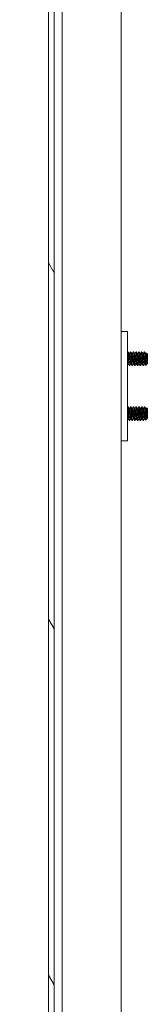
# Model space of a CAD drawing. Header units: inches. Extents: x 24 to 421, y 8 to 260.
# Tile 23 of 56: x 241.86 to 244.2, y 132.14 to 150.12. Entities that reach past the tile are written whole.
import ezdxf

# ---------------------------------------------------------------- set-up
doc = ezdxf.new("R2010")
doc.units = ezdxf.units.IN
doc.header["$LTSCALE"] = 26
doc.header["$MEASUREMENT"] = 0
doc.layers.get('0').update_dxf_attribs({"lineweight": 0})
for name, color, linetype, lineweight in [('Dimension (ANSI)', 7, 'Continuous', 5), ('Hatch (ANSI)', 7, 'Continuous', 5), ('Visible (ANSI)', 7, 'Continuous', 5)]:
    doc.layers.add(name, color=color, linetype=linetype, lineweight=lineweight)
doc.styles.add('ROMANS', font='tahoma.ttf')
doc.dimstyles.new('Default (ANSI)', dxfattribs={"dimscale": 26, "dimtxt": 0.07, "dimasz": 0.07, "dimexe": 0.125, "dimexo": 0.0625, "dimgap": 0.031496, "dimtad": 0, "dimtih": 1, "dimtoh": 1, "dimrnd": 1e-08, "dimzin": 0, "dimdsep": 46, "dimtxsty": 'ROMANS', "dimblk": 'Filled-1', "dimcen": 0.09, "dimdle": 0.393701, "dimclrd": 256, "dimclre": 256, "dimclrt": 256, "dimadec": 0, "dimazin": 0, "dimtfac": 0.928571, "dimtofl": 0, "dimtmove": 0, "dimatfit": 3, "dimfxl": 1, "dimtolj": 1, "dimtzin": 0, "dimlwd": -1, "dimlwe": -1, "dimarcsym": 0})

# ---------------------------------------------------------------- blocks, each defined once
blk = doc.blocks.new('Filled-1')
at = {"color": 0}
for p, q in [((0, 0), (-1, 0.1786)), ((-1, 0.1786), (-1, -0.1786)), ((-1, 0), (0, 0)), ((-1, -0.1786), (0, 0))]:
    blk.add_line(p, q, dxfattribs=at)
at = {"color": 0, "flags": 128}
blk.add_lwpolyline([(-1, -0.1786), (0, 0), (-1, 0.1786), (-1, -0.1786)], dxfattribs=at)
at = {"color": 0}
blk.add_solid([(-1, -0.1786), (0, 0), (-1, 0.1786), (-1, -0.1786)], dxfattribs=at)
blk = doc.blocks.new('*D17')
at = {"layer": 'Defpoints', "color": 0, "transparency": 16777216}
for p in [(229.062, 201.399), (242.92, 201.399), (242.92, 122.024)]:
    blk.add_point(p, dxfattribs=at)
at = {"layer": 'Dimension (ANSI)', "transparency": 16777216}
for p, q in [((241.295, 201.399), (225.812, 201.399)), ((229.062, 199.579), (229.062, 166.552)), ((229.062, 123.844), (229.062, 156.87)), ((241.295, 122.024), (225.812, 122.024))]:
    blk.add_line(p, q, dxfattribs=at)
at = {"layer": 'Dimension (ANSI)', "transparency": 16777216, "xscale": 1.820000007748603, "yscale": 1.820000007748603, "zscale": 1.820000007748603}
for p, rotation in [((229.062, 201.399), 90), ((229.062, 122.024), 270)]:
    blk.add_blockref('Filled-1', p, dxfattribs=dict(at, rotation=rotation))
at = {"layer": 'Dimension (ANSI)', "transparency": 16777216, "insert": (229.062, 161.711), "char_height": 1.82, "attachment_point": 5, "style": 'ROMANS'}
blk.add_mtext('\\A1;\\fTahoma|b0|i0;\\H1.8200;(79.38)\\P\\fTahoma|b0|i0;\\H1.8200;TUB\\P\\fTahoma|b0|i0;\\H1.8200;OPENING', dxfattribs=at)

msp = doc.modelspace()

# ---------------------------------------------------------------- hatches: boundary and pattern name
at = {"layer": 'Hatch (ANSI)'}
h = msp.add_hatch(dxfattribs=at)
h.set_pattern_fill('ANSI31', color=256, scale=26, angle=75, style=0)
edge = h.paths.add_edge_path()
edge.add_ellipse((242.741, 202.045), major_axis=(-0.25, 0), ratio=1, start_angle=289.2331, end_angle=360)
edge.add_line((242.491, 202.045), (242.491, 201.524))
edge.add_line((242.491, 201.524), (242.491, 121.889))
edge.add_line((242.491, 121.889), (242.491, 121.378))
edge.add_ellipse((242.741, 121.378), major_axis=(-0.071, -0.24), ratio=1, start_angle=286.4032, end_angle=360)
edge.add_ellipse((242.741, 121.378), major_axis=(0, -0.25), ratio=1, start_angle=343.5968, end_angle=360)
edge.add_line((242.741, 121.128), (243.262, 121.128))
edge.add_line((243.262, 121.128), (243.262, 121.024))
edge.add_line((243.262, 121.024), (242.741, 121.024))
edge.add_ellipse((242.741, 121.378), major_axis=(-0.354, 0), ratio=1, start_angle=0, end_angle=90, ccw=False)
edge.add_line((242.387, 121.378), (242.387, 202.045))
edge.add_ellipse((242.741, 202.045), major_axis=(0, 0.354), ratio=1, start_angle=0, end_angle=90, ccw=False)
edge.add_line((242.741, 202.399), (243.262, 202.399))
edge.add_line((243.262, 202.399), (243.262, 202.295))
edge.add_line((243.262, 202.295), (242.741, 202.295))
edge.add_ellipse((242.741, 202.045), major_axis=(-0.082, 0.236), ratio=1, start_angle=340.7669, end_angle=360)
h = msp.add_hatch(dxfattribs=at)
h.set_pattern_fill('ANSI31', color=256, scale=26, angle=-15, style=0)
edge = h.paths.add_edge_path()
edge.add_ellipse((242.458, 201.852), major_axis=(0.18, -0.438), ratio=1, start_angle=0, end_angle=14.6737)
edge.add_ellipse((242.458, 201.852), major_axis=(0.285, -0.378), ratio=1, start_angle=0, end_angle=12.6255)
edge.add_ellipse((242.458, 201.852), major_axis=(0.36, -0.306), ratio=1, start_angle=0, end_angle=105.2881)
edge.add_ellipse((242.458, 201.852), major_axis=(0.201, 0.428), ratio=1, start_angle=0, end_angle=2.7763)
edge.add_ellipse((242.605, 202.181), major_axis=(0.033, 0.109), ratio=1, start_angle=0, end_angle=106.5734)
edge.add_line((242.491, 202.181), (242.491, 202.045))
edge.add_line((242.491, 202.045), (242.491, 201.524))
edge.add_ellipse((242.605, 201.524), major_axis=(-0.114, 0), ratio=1, start_angle=0, end_angle=106.5734)
edge = h.paths.add_edge_path()
edge.add_ellipse((242.458, 121.56), major_axis=(0.18, -0.437), ratio=1, start_angle=0, end_angle=4.3592)
edge.add_ellipse((242.458, 121.56), major_axis=(0.212, -0.423), ratio=1, start_angle=0, end_angle=104.4866)
edge.add_ellipse((242.458, 121.56), major_axis=(0.356, 0.311), ratio=1, start_angle=0, end_angle=12.6271)
edge.add_ellipse((242.458, 121.56), major_axis=(0.279, 0.382), ratio=1, start_angle=0, end_angle=13.8907)
edge.add_ellipse((242.605, 121.889), major_axis=(0.033, 0.109), ratio=1, start_angle=0, end_angle=106.5734)
edge.add_line((242.491, 121.889), (242.491, 121.378))
edge.add_line((242.491, 121.378), (242.491, 121.232))
edge.add_ellipse((242.605, 121.232), major_axis=(-0.114, 0), ratio=1, start_angle=0, end_angle=106.5734)

# ---------------------------------------------------------------- linework, layer by layer
at = {"layer": 'Visible (ANSI)'}
for p, q in [((242.387, 202.045), (242.387, 121.378)), ((242.491, 121.378), (242.491, 202.045)), ((242.638, 124.253), (242.638, 201.352)), ((243.715, 201.399), (243.715, 122.024)), ((243.835, 144.43), (243.715, 144.43)), ((243.835, 144.43), (243.835, 144.367)), ((243.835, 144.367), (243.835, 142.492)), ((243.847, 144.055), (243.841, 144.055)), ((243.866, 144.021), (243.872, 144.021)), ((243.897, 144.055), (243.891, 144.055)), ((243.916, 144.021), (243.922, 144.021)), ((243.947, 144.055), (243.941, 144.055)), ((243.966, 144.021), (243.972, 144.021)), ((243.997, 144.055), (243.991, 144.055)), ((244.016, 144.021), (244.022, 144.021)), ((244.047, 144.055), (244.041, 144.055)), ((244.066, 144.021), (244.072, 144.021)), ((244.097, 144.055), (244.091, 144.055)), ((244.116, 144.021), (244.122, 144.021)), ((244.147, 144.055), (244.141, 144.055)), ((244.166, 144.021), (244.172, 144.021)), ((244.197, 144.017), (244.18, 144.035)), ((244.197, 143.842), (244.197, 144.017)), ((243.841, 143.839), (243.846, 143.839)), ((243.891, 143.839), (243.896, 143.839)), ((243.941, 143.839), (243.946, 143.839)), ((243.991, 143.839), (243.996, 143.839)), ((244.041, 143.839), (244.046, 143.839)), ((244.091, 143.839), (244.096, 143.839)), ((244.141, 143.839), (244.146, 143.839)), ((244.16, 143.93), (244.16, 143.842)), ((244.188, 143.833), (244.164, 143.809)), ((244.191, 143.839), (244.19, 143.837)), ((244.191, 143.839), (244.193, 143.839)), ((244.193, 143.839), (244.193, 143.848)), ((244.197, 143.842), (244.193, 143.839)), ((243.872, 143.805), (243.866, 143.805)), ((243.922, 143.805), (243.916, 143.805)), ((243.972, 143.805), (243.966, 143.805)), ((244.022, 143.805), (244.016, 143.805)), ((244.072, 143.805), (244.066, 143.805)), ((244.122, 143.805), (244.116, 143.805)), ((243.847, 143.055), (243.841, 143.055)), ((243.866, 143.021), (243.872, 143.021)), ((243.897, 143.055), (243.891, 143.055)), ((243.916, 143.021), (243.922, 143.021)), ((243.947, 143.055), (243.941, 143.055)), ((243.966, 143.021), (243.972, 143.021)), ((243.997, 143.055), (243.991, 143.055)), ((244.016, 143.021), (244.022, 143.021)), ((244.047, 143.055), (244.041, 143.055)), ((244.066, 143.021), (244.072, 143.021)), ((244.097, 143.055), (244.091, 143.055)), ((244.116, 143.021), (244.122, 143.021)), ((244.147, 143.055), (244.141, 143.055)), ((244.16, 142.93), (244.16, 142.842)), ((244.166, 143.021), (244.172, 143.021)), ((244.197, 143.017), (244.18, 143.035)), ((244.197, 142.842), (244.197, 143.017)), ((243.841, 142.839), (243.846, 142.839)), ((243.872, 142.805), (243.866, 142.805)), ((243.891, 142.839), (243.896, 142.839)), ((243.922, 142.805), (243.916, 142.805)), ((243.941, 142.839), (243.946, 142.839)), ((243.972, 142.805), (243.966, 142.805)), ((243.991, 142.839), (243.996, 142.839)), ((244.022, 142.805), (244.016, 142.805)), ((244.041, 142.839), (244.046, 142.839)), ((244.072, 142.805), (244.066, 142.805)), ((244.091, 142.839), (244.096, 142.839)), ((244.122, 142.805), (244.116, 142.805)), ((244.141, 142.839), (244.146, 142.839)), ((244.188, 142.833), (244.164, 142.809)), ((244.191, 142.839), (244.19, 142.837)), ((244.191, 142.839), (244.193, 142.839)), ((244.193, 142.839), (244.193, 142.848)), ((244.197, 142.842), (244.193, 142.839)), ((243.715, 142.43), (243.835, 142.43)), ((243.835, 142.492), (243.835, 142.43))]:
    msp.add_line(p, q, dxfattribs=at)
for points in [[(243.835, 144.046), (243.837, 144.049), (243.838, 144.051), (243.84, 144.054)], [(243.841, 144.055), (243.841, 144.055), (243.84, 144.055), (243.84, 144.054)], [(243.848, 144.054), (243.854, 144.043), (243.861, 144.031), (243.867, 144.02)], [(243.871, 144.021), (243.878, 144.032), (243.884, 144.043), (243.89, 144.054)], [(243.891, 144.055), (243.891, 144.055), (243.89, 144.055), (243.89, 144.054)], [(243.898, 144.054), (243.904, 144.043), (243.911, 144.031), (243.917, 144.02)], [(243.921, 144.021), (243.928, 144.032), (243.934, 144.043), (243.94, 144.054)], [(243.941, 144.055), (243.941, 144.055), (243.94, 144.055), (243.94, 144.054)], [(243.948, 144.054), (243.954, 144.043), (243.961, 144.031), (243.967, 144.02)], [(243.971, 144.021), (243.978, 144.032), (243.984, 144.043), (243.99, 144.054)], [(243.991, 144.055), (243.991, 144.055), (243.99, 144.055), (243.99, 144.054)], [(243.998, 144.054), (244.004, 144.043), (244.011, 144.031), (244.017, 144.02)], [(244.021, 144.021), (244.028, 144.032), (244.034, 144.043), (244.04, 144.054)], [(244.041, 144.055), (244.041, 144.055), (244.04, 144.055), (244.04, 144.054)], [(244.048, 144.054), (244.054, 144.043), (244.061, 144.031), (244.067, 144.02)], [(244.071, 144.021), (244.078, 144.032), (244.084, 144.043), (244.09, 144.054)], [(244.091, 144.055), (244.091, 144.055), (244.09, 144.055), (244.09, 144.054)], [(244.098, 144.054), (244.104, 144.043), (244.111, 144.031), (244.117, 144.02)], [(244.121, 144.021), (244.128, 144.032), (244.134, 144.043), (244.14, 144.054)], [(244.141, 144.055), (244.141, 144.055), (244.14, 144.055), (244.14, 144.054)], [(244.148, 144.054), (244.154, 144.043), (244.161, 144.031), (244.167, 144.02)], [(244.171, 144.021), (244.174, 144.026), (244.176, 144.03), (244.179, 144.035)], [(244.179, 144.035), (244.179, 144.035), (244.179, 144.035), (244.18, 144.035)], [(243.841, 143.839), (243.839, 143.835), (243.837, 143.831), (243.835, 143.828)], [(243.865, 143.806), (243.859, 143.817), (243.852, 143.829), (243.846, 143.84)], [(243.891, 143.839), (243.885, 143.828), (243.879, 143.817), (243.873, 143.806)], [(243.915, 143.806), (243.909, 143.817), (243.902, 143.829), (243.896, 143.84)], [(243.941, 143.839), (243.935, 143.828), (243.929, 143.817), (243.923, 143.806)], [(243.965, 143.806), (243.959, 143.817), (243.952, 143.829), (243.946, 143.84)], [(243.991, 143.839), (243.985, 143.828), (243.979, 143.817), (243.973, 143.806)], [(244.015, 143.806), (244.009, 143.817), (244.002, 143.829), (243.996, 143.84)], [(244.041, 143.839), (244.035, 143.828), (244.029, 143.817), (244.023, 143.806)], [(244.065, 143.806), (244.059, 143.817), (244.052, 143.829), (244.046, 143.84)], [(244.091, 143.839), (244.085, 143.828), (244.079, 143.817), (244.073, 143.806)], [(244.115, 143.806), (244.109, 143.817), (244.102, 143.829), (244.096, 143.84)], [(244.141, 143.839), (244.135, 143.828), (244.129, 143.817), (244.123, 143.806)], [(244.163, 143.809), (244.157, 143.819), (244.152, 143.83), (244.146, 143.84)], [(244.19, 143.837), (244.189, 143.835), (244.188, 143.834), (244.188, 143.833)], [(243.873, 143.806), (243.873, 143.805), (243.872, 143.805), (243.872, 143.805)], [(243.923, 143.806), (243.923, 143.805), (243.922, 143.805), (243.922, 143.805)], [(243.973, 143.806), (243.973, 143.805), (243.972, 143.805), (243.972, 143.805)], [(244.023, 143.806), (244.023, 143.805), (244.022, 143.805), (244.022, 143.805)], [(244.073, 143.806), (244.073, 143.805), (244.072, 143.805), (244.072, 143.805)], [(244.123, 143.806), (244.123, 143.805), (244.122, 143.805), (244.122, 143.805)], [(243.835, 143.046), (243.837, 143.049), (243.838, 143.051), (243.84, 143.054)], [(243.841, 143.055), (243.841, 143.055), (243.84, 143.055), (243.84, 143.054)], [(243.848, 143.054), (243.854, 143.043), (243.861, 143.031), (243.867, 143.02)], [(243.871, 143.021), (243.878, 143.032), (243.884, 143.043), (243.89, 143.054)], [(243.891, 143.055), (243.891, 143.055), (243.89, 143.055), (243.89, 143.054)], [(243.898, 143.054), (243.904, 143.043), (243.911, 143.031), (243.917, 143.02)], [(243.921, 143.021), (243.928, 143.032), (243.934, 143.043), (243.94, 143.054)], [(243.941, 143.055), (243.941, 143.055), (243.94, 143.055), (243.94, 143.054)], [(243.948, 143.054), (243.954, 143.043), (243.961, 143.031), (243.967, 143.02)], [(243.971, 143.021), (243.978, 143.032), (243.984, 143.043), (243.99, 143.054)], [(243.991, 143.055), (243.991, 143.055), (243.99, 143.055), (243.99, 143.054)], [(243.998, 143.054), (244.004, 143.043), (244.011, 143.031), (244.017, 143.02)], [(244.021, 143.021), (244.028, 143.032), (244.034, 143.043), (244.04, 143.054)], [(244.041, 143.055), (244.041, 143.055), (244.04, 143.055), (244.04, 143.054)], [(244.048, 143.054), (244.054, 143.043), (244.061, 143.031), (244.067, 143.02)], [(244.071, 143.021), (244.078, 143.032), (244.084, 143.043), (244.09, 143.054)], [(244.091, 143.055), (244.091, 143.055), (244.09, 143.055), (244.09, 143.054)], [(244.098, 143.054), (244.104, 143.043), (244.111, 143.031), (244.117, 143.02)], [(244.121, 143.021), (244.128, 143.032), (244.134, 143.043), (244.14, 143.054)], [(244.141, 143.055), (244.141, 143.055), (244.14, 143.055), (244.14, 143.054)], [(244.148, 143.054), (244.154, 143.043), (244.161, 143.031), (244.167, 143.02)], [(244.171, 143.021), (244.174, 143.026), (244.176, 143.03), (244.179, 143.035)], [(244.179, 143.035), (244.179, 143.035), (244.179, 143.035), (244.18, 143.035)], [(243.841, 142.839), (243.839, 142.835), (243.837, 142.831), (243.835, 142.828)], [(243.865, 142.806), (243.859, 142.817), (243.852, 142.829), (243.846, 142.84)], [(243.873, 142.806), (243.873, 142.805), (243.872, 142.805), (243.872, 142.805)], [(243.891, 142.839), (243.885, 142.828), (243.879, 142.817), (243.873, 142.806)], [(243.915, 142.806), (243.909, 142.817), (243.902, 142.829), (243.896, 142.84)], [(243.923, 142.806), (243.923, 142.805), (243.922, 142.805), (243.922, 142.805)], [(243.941, 142.839), (243.935, 142.828), (243.929, 142.817), (243.923, 142.806)], [(243.965, 142.806), (243.959, 142.817), (243.952, 142.829), (243.946, 142.84)], [(243.973, 142.806), (243.973, 142.805), (243.972, 142.805), (243.972, 142.805)], [(243.991, 142.839), (243.985, 142.828), (243.979, 142.817), (243.973, 142.806)], [(244.015, 142.806), (244.009, 142.817), (244.002, 142.829), (243.996, 142.84)], [(244.023, 142.806), (244.023, 142.805), (244.022, 142.805), (244.022, 142.805)], [(244.041, 142.839), (244.035, 142.828), (244.029, 142.817), (244.023, 142.806)], [(244.065, 142.806), (244.059, 142.817), (244.052, 142.829), (244.046, 142.84)], [(244.073, 142.806), (244.073, 142.805), (244.072, 142.805), (244.072, 142.805)], [(244.091, 142.839), (244.085, 142.828), (244.079, 142.817), (244.073, 142.806)], [(244.115, 142.806), (244.109, 142.817), (244.102, 142.829), (244.096, 142.84)], [(244.123, 142.806), (244.123, 142.805), (244.122, 142.805), (244.122, 142.805)], [(244.141, 142.839), (244.135, 142.828), (244.129, 142.817), (244.123, 142.806)], [(244.163, 142.809), (244.157, 142.819), (244.152, 142.83), (244.146, 142.84)], [(244.19, 142.837), (244.189, 142.835), (244.188, 142.834), (244.188, 142.833)]]:
    msp.add_open_spline(points, degree=3, dxfattribs=at)
for points, knots in [([(243.866, 143.805), (243.864, 143.805), (243.862, 143.816), (243.86, 143.836), (243.86, 143.838), (243.86, 143.84), (243.86, 143.842), (243.858, 143.864), (243.855, 143.898), (243.853, 143.93), (243.851, 143.962), (243.849, 143.996), (243.847, 144.018), (243.845, 144.041), (243.843, 144.055), (243.841, 144.055)], [0.55, 0.55, 0.55, 0.55, 0.55760233, 0.55760233, 0.55760233, 0.55833333, 0.55833333, 0.55833333, 0.56666667, 0.56666667, 0.56666667, 0.575, 0.575, 0.575, 0.58333333, 0.58333333, 0.58333333, 0.58333333]), ([(243.872, 143.805), (243.87, 143.805), (243.868, 143.816), (243.866, 143.836), (243.866, 143.838), (243.866, 143.84), (243.866, 143.842), (243.864, 143.864), (243.861, 143.898), (243.86, 143.93), (243.858, 143.962), (243.855, 143.996), (243.853, 144.018), (243.851, 144.041), (243.849, 144.055), (243.847, 144.055)], [0.48333333, 0.48333333, 0.48333333, 0.48333333, 0.49093566, 0.49093566, 0.49093566, 0.49166667, 0.49166667, 0.49166667, 0.5, 0.5, 0.5, 0.50833333, 0.50833333, 0.50833333, 0.51666667, 0.51666667, 0.51666667, 0.51666667]), ([(243.916, 143.805), (243.914, 143.805), (243.912, 143.816), (243.91, 143.836), (243.91, 143.838), (243.91, 143.84), (243.91, 143.842), (243.908, 143.864), (243.905, 143.898), (243.903, 143.93), (243.901, 143.962), (243.899, 143.996), (243.897, 144.018), (243.895, 144.041), (243.893, 144.055), (243.891, 144.055)], [0.48333333, 0.48333333, 0.48333333, 0.48333333, 0.49093566, 0.49093566, 0.49093566, 0.49166667, 0.49166667, 0.49166667, 0.5, 0.5, 0.5, 0.50833333, 0.50833333, 0.50833333, 0.51666667, 0.51666667, 0.51666667, 0.51666667]), ([(243.922, 143.805), (243.92, 143.805), (243.918, 143.816), (243.916, 143.836), (243.916, 143.838), (243.916, 143.84), (243.916, 143.842), (243.914, 143.864), (243.911, 143.898), (243.91, 143.93), (243.908, 143.962), (243.905, 143.996), (243.903, 144.018), (243.901, 144.041), (243.899, 144.055), (243.897, 144.055)], [0.41666667, 0.41666667, 0.41666667, 0.41666667, 0.42426899, 0.42426899, 0.42426899, 0.425, 0.425, 0.425, 0.43333333, 0.43333333, 0.43333333, 0.44166667, 0.44166667, 0.44166667, 0.45, 0.45, 0.45, 0.45]), ([(243.966, 143.805), (243.964, 143.805), (243.962, 143.816), (243.96, 143.836), (243.96, 143.838), (243.96, 143.84), (243.96, 143.842), (243.958, 143.864), (243.955, 143.898), (243.953, 143.93), (243.951, 143.962), (243.949, 143.996), (243.947, 144.018), (243.945, 144.041), (243.943, 144.055), (243.941, 144.055)], [0.41666667, 0.41666667, 0.41666667, 0.41666667, 0.42426899, 0.42426899, 0.42426899, 0.425, 0.425, 0.425, 0.43333333, 0.43333333, 0.43333333, 0.44166667, 0.44166667, 0.44166667, 0.45, 0.45, 0.45, 0.45]), ([(243.972, 143.805), (243.97, 143.805), (243.968, 143.816), (243.966, 143.836), (243.966, 143.838), (243.966, 143.84), (243.966, 143.842), (243.964, 143.864), (243.961, 143.898), (243.96, 143.93), (243.958, 143.962), (243.955, 143.996), (243.953, 144.018), (243.951, 144.041), (243.949, 144.055), (243.947, 144.055)], [0.35, 0.35, 0.35, 0.35, 0.35760233, 0.35760233, 0.35760233, 0.35833333, 0.35833333, 0.35833333, 0.36666667, 0.36666667, 0.36666667, 0.375, 0.375, 0.375, 0.38333333, 0.38333333, 0.38333333, 0.38333333]), ([(244.016, 143.805), (244.014, 143.805), (244.012, 143.816), (244.01, 143.836), (244.01, 143.838), (244.01, 143.84), (244.01, 143.842), (244.008, 143.864), (244.005, 143.898), (244.003, 143.93), (244.001, 143.962), (243.999, 143.996), (243.997, 144.018), (243.995, 144.041), (243.993, 144.055), (243.991, 144.055)], [0.35, 0.35, 0.35, 0.35, 0.35760233, 0.35760233, 0.35760233, 0.35833333, 0.35833333, 0.35833333, 0.36666667, 0.36666667, 0.36666667, 0.375, 0.375, 0.375, 0.38333333, 0.38333333, 0.38333333, 0.38333333]), ([(244.022, 143.805), (244.02, 143.805), (244.018, 143.816), (244.016, 143.836), (244.016, 143.838), (244.016, 143.84), (244.016, 143.842), (244.014, 143.864), (244.011, 143.898), (244.01, 143.93), (244.008, 143.962), (244.005, 143.996), (244.003, 144.018), (244.001, 144.041), (243.999, 144.055), (243.997, 144.055)], [0.28333333, 0.28333333, 0.28333333, 0.28333333, 0.29093566, 0.29093566, 0.29093566, 0.29166667, 0.29166667, 0.29166667, 0.3, 0.3, 0.3, 0.30833333, 0.30833333, 0.30833333, 0.31666667, 0.31666667, 0.31666667, 0.31666667]), ([(244.066, 143.805), (244.064, 143.805), (244.062, 143.816), (244.06, 143.836), (244.06, 143.838), (244.06, 143.84), (244.06, 143.842), (244.058, 143.864), (244.055, 143.898), (244.053, 143.93), (244.051, 143.962), (244.049, 143.996), (244.047, 144.018), (244.045, 144.041), (244.043, 144.055), (244.041, 144.055)], [0.28333333, 0.28333333, 0.28333333, 0.28333333, 0.29093566, 0.29093566, 0.29093566, 0.29166667, 0.29166667, 0.29166667, 0.3, 0.3, 0.3, 0.30833333, 0.30833333, 0.30833333, 0.31666667, 0.31666667, 0.31666667, 0.31666667]), ([(244.072, 143.805), (244.07, 143.805), (244.068, 143.816), (244.066, 143.836), (244.066, 143.838), (244.066, 143.84), (244.066, 143.842), (244.064, 143.864), (244.061, 143.898), (244.06, 143.93), (244.058, 143.962), (244.055, 143.996), (244.053, 144.018), (244.051, 144.041), (244.049, 144.055), (244.047, 144.055)], [0.21666667, 0.21666667, 0.21666667, 0.21666667, 0.22426899, 0.22426899, 0.22426899, 0.225, 0.225, 0.225, 0.23333333, 0.23333333, 0.23333333, 0.24166667, 0.24166667, 0.24166667, 0.25, 0.25, 0.25, 0.25]), ([(244.116, 143.805), (244.114, 143.805), (244.112, 143.816), (244.11, 143.836), (244.11, 143.838), (244.11, 143.84), (244.11, 143.842), (244.108, 143.864), (244.105, 143.898), (244.103, 143.93), (244.101, 143.962), (244.099, 143.996), (244.097, 144.018), (244.095, 144.041), (244.093, 144.055), (244.091, 144.055)], [0.21666667, 0.21666667, 0.21666667, 0.21666667, 0.22426899, 0.22426899, 0.22426899, 0.225, 0.225, 0.225, 0.23333333, 0.23333333, 0.23333333, 0.24166667, 0.24166667, 0.24166667, 0.25, 0.25, 0.25, 0.25]), ([(244.122, 143.805), (244.12, 143.805), (244.118, 143.816), (244.116, 143.836), (244.116, 143.838), (244.116, 143.84), (244.116, 143.842), (244.114, 143.864), (244.111, 143.898), (244.11, 143.93), (244.108, 143.962), (244.105, 143.996), (244.103, 144.018), (244.101, 144.041), (244.099, 144.055), (244.097, 144.055)], [0.15, 0.15, 0.15, 0.15, 0.15760233, 0.15760233, 0.15760233, 0.15833333, 0.15833333, 0.15833333, 0.16666667, 0.16666667, 0.16666667, 0.175, 0.175, 0.175, 0.18333333, 0.18333333, 0.18333333, 0.18333333]), ([(244.16, 143.842), (244.158, 143.862), (244.156, 143.892), (244.154, 143.922), (244.154, 143.924), (244.153, 143.927), (244.153, 143.93), (244.151, 143.962), (244.149, 143.996), (244.147, 144.018), (244.145, 144.041), (244.143, 144.055), (244.141, 144.055)], [0.15833333, 0.15833333, 0.15833333, 0.15833333, 0.16593566, 0.16593566, 0.16593566, 0.16666667, 0.16666667, 0.16666667, 0.175, 0.175, 0.175, 0.18333333, 0.18333333, 0.18333333, 0.18333333]), ([(244.16, 143.93), (244.158, 143.959), (244.156, 143.99), (244.154, 144.012), (244.154, 144.014), (244.153, 144.016), (244.153, 144.018), (244.151, 144.041), (244.149, 144.055), (244.147, 144.055)], [0.1, 0.1, 0.1, 0.1, 0.10760233, 0.10760233, 0.10760233, 0.10833333, 0.10833333, 0.10833333, 0.11666667, 0.11666667, 0.11666667, 0.11666667]), ([(244.18, 144.035), (244.18, 144.034), (244.181, 144.032), (244.181, 144.027), (244.182, 144.024), (244.183, 144.012), (244.184, 144.004), (244.185, 143.982), (244.186, 143.97), (244.187, 143.945), (244.188, 143.932), (244.189, 143.907), (244.19, 143.896), (244.191, 143.875), (244.191, 143.868), (244.192, 143.857), (244.193, 143.852), (244.193, 143.848)], [-0.5054103, -0.5054103, -0.5054103, -0.5054103, -0.4594539, -0.4594539, -0.4039382, -0.4039382, -0.3267095, -0.3267095, -0.2541612, -0.2541612, -0.1872275, -0.1872275, -0.1293211, -0.1293211, -0.0723048, -0.0723048, 0, 0, 0, 0]), ([(244.188, 143.833), (244.186, 143.832), (244.184, 143.83), (244.18, 143.834), (244.178, 143.838), (244.175, 143.846), (244.174, 143.85), (244.171, 143.864), (244.168, 143.875), (244.164, 143.9), (244.162, 143.915), (244.16, 143.93)], [-0.4811218, -0.4811218, -0.4811218, -0.4811218, -0.3702176, -0.3702176, -0.2839907, -0.2839907, -0.2279337, -0.2279337, -0.1175301, -0.1175301, 0, 0, 0, 0]), ([(244.16, 143.842), (244.16, 143.836), (244.16, 143.831), (244.161, 143.827), (244.161, 143.823), (244.161, 143.819), (244.162, 143.816), (244.162, 143.814), (244.162, 143.812), (244.163, 143.81), (244.163, 143.809), (244.163, 143.809), (244.164, 143.809)], [0, 0, 0, 0, 0.000611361, 0.000611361, 0.000611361, 0.001222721, 0.001222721, 0.001222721, 0.001834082, 0.001834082, 0.001834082, 0.002445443, 0.002445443, 0.002445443, 0.002445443]), ([(243.866, 142.805), (243.864, 142.805), (243.862, 142.816), (243.86, 142.836), (243.86, 142.838), (243.86, 142.84), (243.86, 142.842), (243.858, 142.864), (243.855, 142.898), (243.853, 142.93), (243.851, 142.962), (243.849, 142.996), (243.847, 143.018), (243.845, 143.041), (243.843, 143.055), (243.841, 143.055)], [0.55, 0.55, 0.55, 0.55, 0.55760233, 0.55760233, 0.55760233, 0.55833333, 0.55833333, 0.55833333, 0.56666667, 0.56666667, 0.56666667, 0.575, 0.575, 0.575, 0.58333333, 0.58333333, 0.58333333, 0.58333333]), ([(243.872, 142.805), (243.87, 142.805), (243.868, 142.816), (243.866, 142.836), (243.866, 142.838), (243.866, 142.84), (243.866, 142.842), (243.864, 142.864), (243.861, 142.898), (243.86, 142.93), (243.858, 142.962), (243.855, 142.996), (243.853, 143.018), (243.851, 143.041), (243.849, 143.055), (243.847, 143.055)], [0.48333333, 0.48333333, 0.48333333, 0.48333333, 0.49093566, 0.49093566, 0.49093566, 0.49166667, 0.49166667, 0.49166667, 0.5, 0.5, 0.5, 0.50833333, 0.50833333, 0.50833333, 0.51666667, 0.51666667, 0.51666667, 0.51666667]), ([(243.916, 142.805), (243.914, 142.805), (243.912, 142.816), (243.91, 142.836), (243.91, 142.838), (243.91, 142.84), (243.91, 142.842), (243.908, 142.864), (243.905, 142.898), (243.903, 142.93), (243.901, 142.962), (243.899, 142.996), (243.897, 143.018), (243.895, 143.041), (243.893, 143.055), (243.891, 143.055)], [0.48333333, 0.48333333, 0.48333333, 0.48333333, 0.49093566, 0.49093566, 0.49093566, 0.49166667, 0.49166667, 0.49166667, 0.5, 0.5, 0.5, 0.50833333, 0.50833333, 0.50833333, 0.51666667, 0.51666667, 0.51666667, 0.51666667]), ([(243.922, 142.805), (243.92, 142.805), (243.918, 142.816), (243.916, 142.836), (243.916, 142.838), (243.916, 142.84), (243.916, 142.842), (243.914, 142.864), (243.911, 142.898), (243.91, 142.93), (243.908, 142.962), (243.905, 142.996), (243.903, 143.018), (243.901, 143.041), (243.899, 143.055), (243.897, 143.055)], [0.41666667, 0.41666667, 0.41666667, 0.41666667, 0.42426899, 0.42426899, 0.42426899, 0.425, 0.425, 0.425, 0.43333333, 0.43333333, 0.43333333, 0.44166667, 0.44166667, 0.44166667, 0.45, 0.45, 0.45, 0.45]), ([(243.966, 142.805), (243.964, 142.805), (243.962, 142.816), (243.96, 142.836), (243.96, 142.838), (243.96, 142.84), (243.96, 142.842), (243.958, 142.864), (243.955, 142.898), (243.953, 142.93), (243.951, 142.962), (243.949, 142.996), (243.947, 143.018), (243.945, 143.041), (243.943, 143.055), (243.941, 143.055)], [0.41666667, 0.41666667, 0.41666667, 0.41666667, 0.42426899, 0.42426899, 0.42426899, 0.425, 0.425, 0.425, 0.43333333, 0.43333333, 0.43333333, 0.44166667, 0.44166667, 0.44166667, 0.45, 0.45, 0.45, 0.45]), ([(243.972, 142.805), (243.97, 142.805), (243.968, 142.816), (243.966, 142.836), (243.966, 142.838), (243.966, 142.84), (243.966, 142.842), (243.964, 142.864), (243.961, 142.898), (243.96, 142.93), (243.958, 142.962), (243.955, 142.996), (243.953, 143.018), (243.951, 143.041), (243.949, 143.055), (243.947, 143.055)], [0.35, 0.35, 0.35, 0.35, 0.35760233, 0.35760233, 0.35760233, 0.35833333, 0.35833333, 0.35833333, 0.36666667, 0.36666667, 0.36666667, 0.375, 0.375, 0.375, 0.38333333, 0.38333333, 0.38333333, 0.38333333]), ([(244.016, 142.805), (244.014, 142.805), (244.012, 142.816), (244.01, 142.836), (244.01, 142.838), (244.01, 142.84), (244.01, 142.842), (244.008, 142.864), (244.005, 142.898), (244.003, 142.93), (244.001, 142.962), (243.999, 142.996), (243.997, 143.018), (243.995, 143.041), (243.993, 143.055), (243.991, 143.055)], [0.35, 0.35, 0.35, 0.35, 0.35760233, 0.35760233, 0.35760233, 0.35833333, 0.35833333, 0.35833333, 0.36666667, 0.36666667, 0.36666667, 0.375, 0.375, 0.375, 0.38333333, 0.38333333, 0.38333333, 0.38333333]), ([(244.022, 142.805), (244.02, 142.805), (244.018, 142.816), (244.016, 142.836), (244.016, 142.838), (244.016, 142.84), (244.016, 142.842), (244.014, 142.864), (244.011, 142.898), (244.01, 142.93), (244.008, 142.962), (244.005, 142.996), (244.003, 143.018), (244.001, 143.041), (243.999, 143.055), (243.997, 143.055)], [0.28333333, 0.28333333, 0.28333333, 0.28333333, 0.29093566, 0.29093566, 0.29093566, 0.29166667, 0.29166667, 0.29166667, 0.3, 0.3, 0.3, 0.30833333, 0.30833333, 0.30833333, 0.31666667, 0.31666667, 0.31666667, 0.31666667]), ([(244.066, 142.805), (244.064, 142.805), (244.062, 142.816), (244.06, 142.836), (244.06, 142.838), (244.06, 142.84), (244.06, 142.842), (244.058, 142.864), (244.055, 142.898), (244.053, 142.93), (244.051, 142.962), (244.049, 142.996), (244.047, 143.018), (244.045, 143.041), (244.043, 143.055), (244.041, 143.055)], [0.28333333, 0.28333333, 0.28333333, 0.28333333, 0.29093566, 0.29093566, 0.29093566, 0.29166667, 0.29166667, 0.29166667, 0.3, 0.3, 0.3, 0.30833333, 0.30833333, 0.30833333, 0.31666667, 0.31666667, 0.31666667, 0.31666667]), ([(244.072, 142.805), (244.07, 142.805), (244.068, 142.816), (244.066, 142.836), (244.066, 142.838), (244.066, 142.84), (244.066, 142.842), (244.064, 142.864), (244.061, 142.898), (244.06, 142.93), (244.058, 142.962), (244.055, 142.996), (244.053, 143.018), (244.051, 143.041), (244.049, 143.055), (244.047, 143.055)], [0.21666667, 0.21666667, 0.21666667, 0.21666667, 0.22426899, 0.22426899, 0.22426899, 0.225, 0.225, 0.225, 0.23333333, 0.23333333, 0.23333333, 0.24166667, 0.24166667, 0.24166667, 0.25, 0.25, 0.25, 0.25]), ([(244.116, 142.805), (244.114, 142.805), (244.112, 142.816), (244.11, 142.836), (244.11, 142.838), (244.11, 142.84), (244.11, 142.842), (244.108, 142.864), (244.105, 142.898), (244.103, 142.93), (244.101, 142.962), (244.099, 142.996), (244.097, 143.018), (244.095, 143.041), (244.093, 143.055), (244.091, 143.055)], [0.21666667, 0.21666667, 0.21666667, 0.21666667, 0.22426899, 0.22426899, 0.22426899, 0.225, 0.225, 0.225, 0.23333333, 0.23333333, 0.23333333, 0.24166667, 0.24166667, 0.24166667, 0.25, 0.25, 0.25, 0.25]), ([(244.122, 142.805), (244.12, 142.805), (244.118, 142.816), (244.116, 142.836), (244.116, 142.838), (244.116, 142.84), (244.116, 142.842), (244.114, 142.864), (244.111, 142.898), (244.11, 142.93), (244.108, 142.962), (244.105, 142.996), (244.103, 143.018), (244.101, 143.041), (244.099, 143.055), (244.097, 143.055)], [0.15, 0.15, 0.15, 0.15, 0.15760233, 0.15760233, 0.15760233, 0.15833333, 0.15833333, 0.15833333, 0.16666667, 0.16666667, 0.16666667, 0.175, 0.175, 0.175, 0.18333333, 0.18333333, 0.18333333, 0.18333333]), ([(244.16, 142.842), (244.158, 142.862), (244.156, 142.892), (244.154, 142.922), (244.154, 142.924), (244.153, 142.927), (244.153, 142.93), (244.151, 142.962), (244.149, 142.996), (244.147, 143.018), (244.145, 143.041), (244.143, 143.055), (244.141, 143.055)], [0.15833333, 0.15833333, 0.15833333, 0.15833333, 0.16593566, 0.16593566, 0.16593566, 0.16666667, 0.16666667, 0.16666667, 0.175, 0.175, 0.175, 0.18333333, 0.18333333, 0.18333333, 0.18333333]), ([(244.16, 142.93), (244.158, 142.959), (244.156, 142.99), (244.154, 143.012), (244.154, 143.014), (244.153, 143.016), (244.153, 143.018), (244.151, 143.041), (244.149, 143.055), (244.147, 143.055)], [0.1, 0.1, 0.1, 0.1, 0.10760233, 0.10760233, 0.10760233, 0.10833333, 0.10833333, 0.10833333, 0.11666667, 0.11666667, 0.11666667, 0.11666667]), ([(244.188, 142.833), (244.186, 142.832), (244.184, 142.83), (244.18, 142.834), (244.178, 142.838), (244.175, 142.846), (244.174, 142.85), (244.171, 142.864), (244.168, 142.875), (244.164, 142.9), (244.162, 142.915), (244.16, 142.93)], [-0.4811218, -0.4811218, -0.4811218, -0.4811218, -0.3702176, -0.3702176, -0.2839907, -0.2839907, -0.2279337, -0.2279337, -0.1175301, -0.1175301, 0, 0, 0, 0]), ([(244.18, 143.035), (244.18, 143.034), (244.181, 143.032), (244.181, 143.027), (244.182, 143.024), (244.183, 143.012), (244.184, 143.004), (244.185, 142.982), (244.186, 142.97), (244.187, 142.945), (244.188, 142.932), (244.189, 142.907), (244.19, 142.896), (244.191, 142.875), (244.191, 142.868), (244.192, 142.857), (244.193, 142.852), (244.193, 142.848)], [-0.5054103, -0.5054103, -0.5054103, -0.5054103, -0.4594539, -0.4594539, -0.4039382, -0.4039382, -0.3267095, -0.3267095, -0.2541612, -0.2541612, -0.1872275, -0.1872275, -0.1293211, -0.1293211, -0.0723048, -0.0723048, 0, 0, 0, 0]), ([(244.16, 142.842), (244.16, 142.836), (244.16, 142.831), (244.161, 142.827), (244.161, 142.823), (244.161, 142.819), (244.162, 142.816), (244.162, 142.814), (244.162, 142.812), (244.163, 142.81), (244.163, 142.809), (244.163, 142.809), (244.164, 142.809)], [0, 0, 0, 0, 0.000611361, 0.000611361, 0.000611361, 0.001222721, 0.001222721, 0.001222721, 0.001834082, 0.001834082, 0.001834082, 0.002445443, 0.002445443, 0.002445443, 0.002445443])]:
    msp.add_open_spline(points, degree=3, knots=knots, dxfattribs=at)
for points, weights, knots in [([(243.891, 143.839), (243.888, 143.839), (243.885, 143.866), (243.881, 143.892), (243.878, 143.93), (243.875, 143.968), (243.872, 143.994), (243.87, 144.015), (243.867, 144.02)], [1, 0.923879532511, 1, 0.923879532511, 1, 0.923879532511, 1, 0.939168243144, 0.975564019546], [0.48333333, 0.48333333, 0.48333333, 0.49166667, 0.49166667, 0.5, 0.5, 0.50833333, 0.50833333, 0.51499293, 0.51499293, 0.51499293]), ([(243.896, 143.84), (243.893, 143.845), (243.891, 143.866), (243.888, 143.892), (243.885, 143.93), (243.881, 143.968), (243.878, 143.994), (243.875, 144.021), (243.872, 144.021)], [0.975564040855, 0.939168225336, 1, 0.923879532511, 1, 0.923879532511, 1, 0.923879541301, 0.999999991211], [0.48500707, 0.48500707, 0.48500707, 0.49166667, 0.49166667, 0.5, 0.5, 0.50833333, 0.50833333, 0.51666667, 0.51666667, 0.51666667]), ([(243.941, 143.839), (243.938, 143.839), (243.935, 143.866), (243.931, 143.892), (243.928, 143.93), (243.925, 143.968), (243.922, 143.994), (243.92, 144.015), (243.917, 144.02)], [1, 0.923879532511, 1, 0.923879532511, 1, 0.923879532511, 1, 0.939168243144, 0.975564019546], [0.41666667, 0.41666667, 0.41666667, 0.425, 0.425, 0.43333333, 0.43333333, 0.44166667, 0.44166667, 0.44832626, 0.44832626, 0.44832626]), ([(243.946, 143.84), (243.943, 143.845), (243.941, 143.866), (243.938, 143.892), (243.935, 143.93), (243.931, 143.968), (243.928, 143.994), (243.925, 144.021), (243.922, 144.021)], [0.975564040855, 0.939168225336, 1, 0.923879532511, 1, 0.923879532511, 1, 0.923879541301, 0.999999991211], [0.41834041, 0.41834041, 0.41834041, 0.425, 0.425, 0.43333333, 0.43333333, 0.44166667, 0.44166667, 0.45, 0.45, 0.45]), ([(243.991, 143.839), (243.988, 143.839), (243.985, 143.866), (243.981, 143.892), (243.978, 143.93), (243.975, 143.968), (243.972, 143.994), (243.97, 144.015), (243.967, 144.02)], [1, 0.923879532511, 1, 0.923879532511, 1, 0.923879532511, 1, 0.939168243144, 0.975564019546], [0.35, 0.35, 0.35, 0.35833333, 0.35833333, 0.36666667, 0.36666667, 0.375, 0.375, 0.38165959, 0.38165959, 0.38165959]), ([(243.996, 143.84), (243.993, 143.845), (243.991, 143.866), (243.988, 143.892), (243.985, 143.93), (243.981, 143.968), (243.978, 143.994), (243.975, 144.021), (243.972, 144.021)], [0.975564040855, 0.939168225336, 1, 0.923879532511, 1, 0.923879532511, 1, 0.923879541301, 0.999999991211], [0.35167374, 0.35167374, 0.35167374, 0.35833333, 0.35833333, 0.36666667, 0.36666667, 0.375, 0.375, 0.38333333, 0.38333333, 0.38333333]), ([(244.041, 143.839), (244.038, 143.839), (244.035, 143.866), (244.031, 143.892), (244.028, 143.93), (244.025, 143.968), (244.022, 143.994), (244.02, 144.015), (244.017, 144.02)], [1, 0.923879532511, 1, 0.923879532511, 1, 0.923879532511, 1, 0.939168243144, 0.975564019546], [0.28333333, 0.28333333, 0.28333333, 0.29166667, 0.29166667, 0.3, 0.3, 0.30833333, 0.30833333, 0.31499293, 0.31499293, 0.31499293]), ([(244.046, 143.84), (244.043, 143.845), (244.041, 143.866), (244.038, 143.892), (244.035, 143.93), (244.031, 143.968), (244.028, 143.994), (244.025, 144.021), (244.022, 144.021)], [0.975564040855, 0.939168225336, 1, 0.923879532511, 1, 0.923879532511, 1, 0.923879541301, 0.999999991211], [0.28500707, 0.28500707, 0.28500707, 0.29166667, 0.29166667, 0.3, 0.3, 0.30833333, 0.30833333, 0.31666667, 0.31666667, 0.31666667]), ([(244.091, 143.839), (244.088, 143.839), (244.085, 143.866), (244.081, 143.892), (244.078, 143.93), (244.075, 143.968), (244.072, 143.994), (244.07, 144.015), (244.067, 144.02)], [1, 0.923879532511, 1, 0.923879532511, 1, 0.923879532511, 1, 0.939168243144, 0.975564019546], [0.21666667, 0.21666667, 0.21666667, 0.225, 0.225, 0.23333333, 0.23333333, 0.24166667, 0.24166667, 0.24832626, 0.24832626, 0.24832626]), ([(244.096, 143.84), (244.093, 143.845), (244.091, 143.866), (244.088, 143.892), (244.085, 143.93), (244.081, 143.968), (244.078, 143.994), (244.075, 144.021), (244.072, 144.021)], [0.975564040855, 0.939168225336, 1, 0.923879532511, 1, 0.923879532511, 1, 0.923879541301, 0.999999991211], [0.21834041, 0.21834041, 0.21834041, 0.225, 0.225, 0.23333333, 0.23333333, 0.24166667, 0.24166667, 0.25, 0.25, 0.25]), ([(244.141, 143.839), (244.138, 143.839), (244.135, 143.866), (244.131, 143.892), (244.128, 143.93), (244.125, 143.968), (244.122, 143.994), (244.12, 144.015), (244.117, 144.02)], [1, 0.923879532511, 1, 0.923879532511, 1, 0.923879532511, 1, 0.939168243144, 0.975564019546], [0.15, 0.15, 0.15, 0.15833333, 0.15833333, 0.16666667, 0.16666667, 0.175, 0.175, 0.18165959, 0.18165959, 0.18165959]), ([(244.146, 143.84), (244.143, 143.845), (244.141, 143.866), (244.138, 143.892), (244.135, 143.93), (244.131, 143.968), (244.128, 143.994), (244.125, 144.021), (244.122, 144.021)], [0.975564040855, 0.939168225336, 1, 0.923879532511, 1, 0.923879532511, 1, 0.923879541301, 0.999999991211], [0.15167374, 0.15167374, 0.15167374, 0.15833333, 0.15833333, 0.16666667, 0.16666667, 0.175, 0.175, 0.18333333, 0.18333333, 0.18333333]), ([(244.191, 143.839), (244.188, 143.839), (244.185, 143.866), (244.181, 143.892), (244.178, 143.93), (244.175, 143.968), (244.172, 143.994), (244.17, 144.015), (244.167, 144.02)], [1, 0.923879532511, 1, 0.923879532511, 1, 0.923879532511, 1, 0.939168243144, 0.975564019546], [0.08333333, 0.08333333, 0.08333333, 0.09166667, 0.09166667, 0.1, 0.1, 0.10833333, 0.10833333, 0.11499293, 0.11499293, 0.11499293]), ([(244.193, 143.848), (244.192, 143.855), (244.191, 143.866), (244.188, 143.892), (244.185, 143.93), (244.181, 143.968), (244.178, 143.994), (244.175, 144.021), (244.172, 144.021)], [0.963029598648, 0.968380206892, 1, 0.923879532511, 1, 0.923879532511, 1, 0.923879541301, 0.999999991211], [0.08820507, 0.08820507, 0.08820507, 0.09166667, 0.09166667, 0.1, 0.1, 0.10833333, 0.10833333, 0.11666667, 0.11666667, 0.11666667]), ([(243.846, 143.84), (243.843, 143.845), (243.841, 143.866), (243.838, 143.889), (243.835, 143.922)], [0.975564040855, 0.939168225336, 1, 0.932025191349, 0.985452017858], [0.55167374, 0.55167374, 0.55167374, 0.55833333, 0.55833333, 0.56577492, 0.56577492, 0.56577492]), ([(243.841, 143.839), (243.838, 143.839), (243.835, 143.86)], [1, 0.932025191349, 0.985452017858], [0.549999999, 0.55, 0.55, 0.557441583, 0.557441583, 0.557441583]), ([(243.846, 142.84), (243.843, 142.845), (243.841, 142.866), (243.838, 142.889), (243.835, 142.922)], [0.975564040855, 0.939168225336, 1, 0.932025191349, 0.985452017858], [0.55167374, 0.55167374, 0.55167374, 0.55833333, 0.55833333, 0.56577492, 0.56577492, 0.56577492]), ([(243.891, 142.839), (243.888, 142.839), (243.885, 142.866), (243.881, 142.892), (243.878, 142.93), (243.875, 142.968), (243.872, 142.994), (243.87, 143.015), (243.867, 143.02)], [1, 0.923879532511, 1, 0.923879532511, 1, 0.923879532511, 1, 0.939168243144, 0.975564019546], [0.48333333, 0.48333333, 0.48333333, 0.49166667, 0.49166667, 0.5, 0.5, 0.50833333, 0.50833333, 0.51499293, 0.51499293, 0.51499293]), ([(243.896, 142.84), (243.893, 142.845), (243.891, 142.866), (243.888, 142.892), (243.885, 142.93), (243.881, 142.968), (243.878, 142.994), (243.875, 143.021), (243.872, 143.021)], [0.975564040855, 0.939168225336, 1, 0.923879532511, 1, 0.923879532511, 1, 0.923879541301, 0.999999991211], [0.48500707, 0.48500707, 0.48500707, 0.49166667, 0.49166667, 0.5, 0.5, 0.50833333, 0.50833333, 0.51666667, 0.51666667, 0.51666667]), ([(243.941, 142.839), (243.938, 142.839), (243.935, 142.866), (243.931, 142.892), (243.928, 142.93), (243.925, 142.968), (243.922, 142.994), (243.92, 143.015), (243.917, 143.02)], [1, 0.923879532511, 1, 0.923879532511, 1, 0.923879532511, 1, 0.939168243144, 0.975564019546], [0.41666667, 0.41666667, 0.41666667, 0.425, 0.425, 0.43333333, 0.43333333, 0.44166667, 0.44166667, 0.44832626, 0.44832626, 0.44832626]), ([(243.946, 142.84), (243.943, 142.845), (243.941, 142.866), (243.938, 142.892), (243.935, 142.93), (243.931, 142.968), (243.928, 142.994), (243.925, 143.021), (243.922, 143.021)], [0.975564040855, 0.939168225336, 1, 0.923879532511, 1, 0.923879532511, 1, 0.923879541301, 0.999999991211], [0.41834041, 0.41834041, 0.41834041, 0.425, 0.425, 0.43333333, 0.43333333, 0.44166667, 0.44166667, 0.45, 0.45, 0.45]), ([(243.991, 142.839), (243.988, 142.839), (243.985, 142.866), (243.981, 142.892), (243.978, 142.93), (243.975, 142.968), (243.972, 142.994), (243.97, 143.015), (243.967, 143.02)], [1, 0.923879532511, 1, 0.923879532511, 1, 0.923879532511, 1, 0.939168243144, 0.975564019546], [0.35, 0.35, 0.35, 0.35833333, 0.35833333, 0.36666667, 0.36666667, 0.375, 0.375, 0.38165959, 0.38165959, 0.38165959]), ([(243.996, 142.84), (243.993, 142.845), (243.991, 142.866), (243.988, 142.892), (243.985, 142.93), (243.981, 142.968), (243.978, 142.994), (243.975, 143.021), (243.972, 143.021)], [0.975564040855, 0.939168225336, 1, 0.923879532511, 1, 0.923879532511, 1, 0.923879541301, 0.999999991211], [0.35167374, 0.35167374, 0.35167374, 0.35833333, 0.35833333, 0.36666667, 0.36666667, 0.375, 0.375, 0.38333333, 0.38333333, 0.38333333]), ([(244.041, 142.839), (244.038, 142.839), (244.035, 142.866), (244.031, 142.892), (244.028, 142.93), (244.025, 142.968), (244.022, 142.994), (244.02, 143.015), (244.017, 143.02)], [1, 0.923879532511, 1, 0.923879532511, 1, 0.923879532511, 1, 0.939168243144, 0.975564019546], [0.28333333, 0.28333333, 0.28333333, 0.29166667, 0.29166667, 0.3, 0.3, 0.30833333, 0.30833333, 0.31499293, 0.31499293, 0.31499293]), ([(244.046, 142.84), (244.043, 142.845), (244.041, 142.866), (244.038, 142.892), (244.035, 142.93), (244.031, 142.968), (244.028, 142.994), (244.025, 143.021), (244.022, 143.021)], [0.975564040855, 0.939168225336, 1, 0.923879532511, 1, 0.923879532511, 1, 0.923879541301, 0.999999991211], [0.28500707, 0.28500707, 0.28500707, 0.29166667, 0.29166667, 0.3, 0.3, 0.30833333, 0.30833333, 0.31666667, 0.31666667, 0.31666667]), ([(244.091, 142.839), (244.088, 142.839), (244.085, 142.866), (244.081, 142.892), (244.078, 142.93), (244.075, 142.968), (244.072, 142.994), (244.07, 143.015), (244.067, 143.02)], [1, 0.923879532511, 1, 0.923879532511, 1, 0.923879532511, 1, 0.939168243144, 0.975564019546], [0.21666667, 0.21666667, 0.21666667, 0.225, 0.225, 0.23333333, 0.23333333, 0.24166667, 0.24166667, 0.24832626, 0.24832626, 0.24832626]), ([(244.096, 142.84), (244.093, 142.845), (244.091, 142.866), (244.088, 142.892), (244.085, 142.93), (244.081, 142.968), (244.078, 142.994), (244.075, 143.021), (244.072, 143.021)], [0.975564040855, 0.939168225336, 1, 0.923879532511, 1, 0.923879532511, 1, 0.923879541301, 0.999999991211], [0.21834041, 0.21834041, 0.21834041, 0.225, 0.225, 0.23333333, 0.23333333, 0.24166667, 0.24166667, 0.25, 0.25, 0.25]), ([(244.141, 142.839), (244.138, 142.839), (244.135, 142.866), (244.131, 142.892), (244.128, 142.93), (244.125, 142.968), (244.122, 142.994), (244.12, 143.015), (244.117, 143.02)], [1, 0.923879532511, 1, 0.923879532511, 1, 0.923879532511, 1, 0.939168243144, 0.975564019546], [0.15, 0.15, 0.15, 0.15833333, 0.15833333, 0.16666667, 0.16666667, 0.175, 0.175, 0.18165959, 0.18165959, 0.18165959]), ([(244.146, 142.84), (244.143, 142.845), (244.141, 142.866), (244.138, 142.892), (244.135, 142.93), (244.131, 142.968), (244.128, 142.994), (244.125, 143.021), (244.122, 143.021)], [0.975564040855, 0.939168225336, 1, 0.923879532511, 1, 0.923879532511, 1, 0.923879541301, 0.999999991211], [0.15167374, 0.15167374, 0.15167374, 0.15833333, 0.15833333, 0.16666667, 0.16666667, 0.175, 0.175, 0.18333333, 0.18333333, 0.18333333]), ([(244.191, 142.839), (244.188, 142.839), (244.185, 142.866), (244.181, 142.892), (244.178, 142.93), (244.175, 142.968), (244.172, 142.994), (244.17, 143.015), (244.167, 143.02)], [1, 0.923879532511, 1, 0.923879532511, 1, 0.923879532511, 1, 0.939168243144, 0.975564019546], [0.08333333, 0.08333333, 0.08333333, 0.09166667, 0.09166667, 0.1, 0.1, 0.10833333, 0.10833333, 0.11499293, 0.11499293, 0.11499293]), ([(244.193, 142.848), (244.192, 142.855), (244.191, 142.866), (244.188, 142.892), (244.185, 142.93), (244.181, 142.968), (244.178, 142.994), (244.175, 143.021), (244.172, 143.021)], [0.963029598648, 0.968380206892, 1, 0.923879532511, 1, 0.923879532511, 1, 0.923879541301, 0.999999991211], [0.08820507, 0.08820507, 0.08820507, 0.09166667, 0.09166667, 0.1, 0.1, 0.10833333, 0.10833333, 0.11666667, 0.11666667, 0.11666667]), ([(243.841, 142.839), (243.838, 142.839), (243.835, 142.86)], [1, 0.932025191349, 0.985452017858], [0.549999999, 0.55, 0.55, 0.557441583, 0.557441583, 0.557441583])]:
    msp.add_rational_spline(points, weights, degree=2, knots=knots, dxfattribs=at)

# ---------------------------------------------------------------- dimensions: what is measured, and where the dimension line sits
at = {"layer": 'Dimension (ANSI)'}
dim = msp.add_linear_dim(base=(229.06152658, 201.398734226), p1=(242.919794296, 122.023734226), p2=(242.919794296, 201.398734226), angle=90, text='\\fTahoma|b0|i0;\\H1.8200;(<>)\\P\\fTahoma|b0|i0;\\H1.8200;TUB\\P\\fTahoma|b0|i0;\\H1.8200;OPENING', dimstyle='Default (ANSI)', override={"dimgap": 0.031496, "dimdec": 2, "dimtol": 0, "dimlim": 0, "dimtp": 0, "dimtm": 0, "dimtdec": 2, "dimatfit": 1}, dxfattribs=at)
dim.commit()
dim.dimension.update_dxf_attribs({"geometry": '*D17', "text_midpoint": (229.06152658, 161.711234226), "dimtype": 160})

doc.saveas('drawing.dxf')
